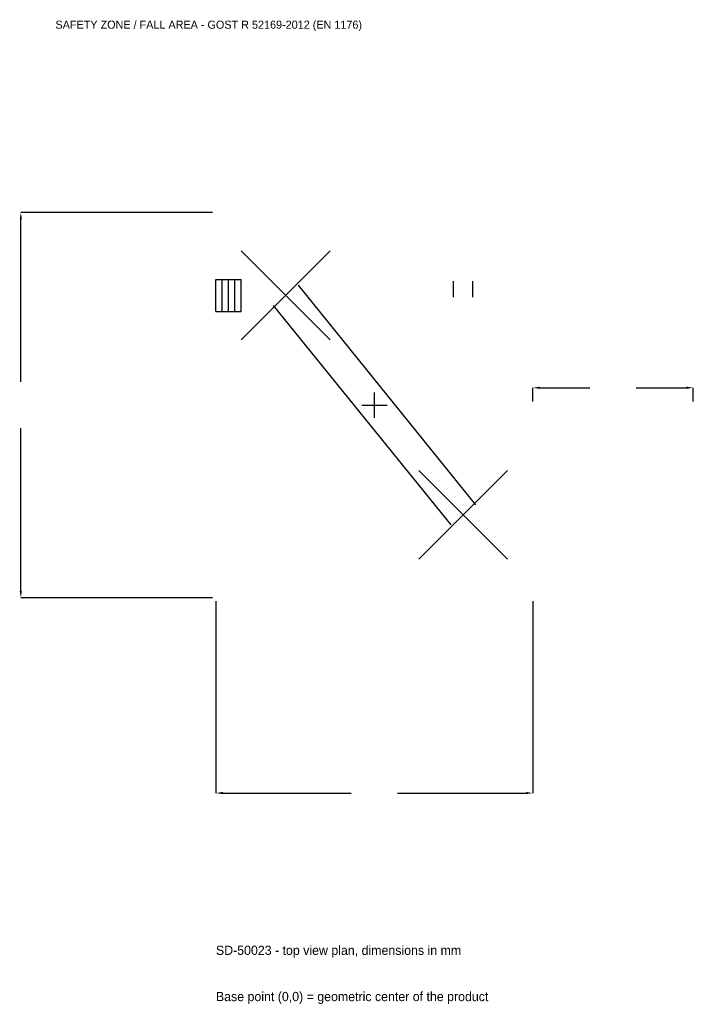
# Model space of a CAD drawing. Extents: x -8842 to 7950, y -14927 to 9601.
import ezdxf

# ---------------------------------------------------------------- set-up
doc = ezdxf.new("R2010")
doc.units = 0
for name, color, linetype in [('GP_MAF_zona_bezopasnosti', 1, 'Continuous'), ('ZSK_DANNYE', 3, 'Continuous'), ('ZSK_KONTUR', 7, 'Continuous'), ('ZSK_RAZMERY', 8, 'Continuous')]:
    doc.layers.add(name, color=color, linetype=linetype)
doc.dimstyles.new('ORION', dxfattribs={"dimtxt": 288, "dimasz": 172.8, "dimexe": 1.25, "dimexo": 86.4, "dimtad": 1, "dimcen": 2.5, "dimazin": 3, "dimtfac": 1, "dimtmove": 0, "dimatfit": 3})

# ---------------------------------------------------------------- blocks, each defined once
blk = doc.blocks.new('_CLOSEDFILLED')
at = {"color": 0, "linetype": 'BYBLOCK'}
blk.add_solid([(-1, 0.16), (0, 0), (-1, -0.16)], dxfattribs=at)
blk = doc.blocks.new('*D1')
for p, q in [((-3950, -4886.4), (-3950, -9664)), ((3950, -4886.4), (3950, -9664)), ((-3777.2, -9664), (-576, -9664)), ((576, -9664), (3777.2, -9664))]:
    blk.add_line(p, q)
at = {"layer": 'Defpoints'}
for p in [(-3950, -4800), (3950, -4800), (-3950, -9664)]:
    blk.add_point(p, dxfattribs=at)
at = {"layer": 'ZSK_RAZMERY', "xscale": 172.79999999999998, "yscale": 172.79999999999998, "rotation": 180}
blk.add_blockref('_CLOSEDFILLED', (-3950, -9664), dxfattribs=at)
at = {"layer": 'ZSK_RAZMERY', "xscale": 172.79999999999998, "yscale": 172.79999999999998}
blk.add_blockref('_CLOSEDFILLED', (3950, -9664), dxfattribs=at)
blk = doc.blocks.new('*D2')
for p, q in [((-4036.4, 4800), (-8814, 4800)), ((-8814, 576), (-8814, 4627.2)), ((-8814, -4627.2), (-8814, -576)), ((-4036.4, -4800), (-8814, -4800))]:
    blk.add_line(p, q)
at = {"layer": 'Defpoints'}
for p in [(-3950, 4800), (-8814, -4800), (-3950, -4800)]:
    blk.add_point(p, dxfattribs=at)
at = {"layer": 'ZSK_RAZMERY', "xscale": 172.79999999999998, "yscale": 172.79999999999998}
for p, rotation in [((-8814, 4800), 90), ((-8814, -4800), 270)]:
    blk.add_blockref('_CLOSEDFILLED', p, dxfattribs=dict(at, rotation=rotation))
blk = doc.blocks.new('*D3')
for p, q in [((3950, 86.4), (3950, 432)), ((4122.8, 432), (5374, 432)), ((6526, 432), (7777.2, 432)), ((7950, 86.4), (7950, 432))]:
    blk.add_line(p, q)
at = {"layer": 'Defpoints'}
for p in [(3950, 432), (3950, 0), (7950, 0)]:
    blk.add_point(p, dxfattribs=at)
at = {"layer": 'ZSK_RAZMERY', "xscale": 172.79999999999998, "yscale": 172.79999999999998, "rotation": 180}
blk.add_blockref('_CLOSEDFILLED', (3950, 432), dxfattribs=at)
at = {"layer": 'ZSK_RAZMERY', "xscale": 172.79999999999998, "yscale": 172.79999999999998}
blk.add_blockref('_CLOSEDFILLED', (7950, 432), dxfattribs=at)
blk = doc.blocks.new('B1')
at = {"layer": 'ZSK_KONTUR'}
for p, q in [((-3318, 1628), (-1106, 3840)), ((-3318, 3840), (-1106, 1628)), ((-3950, 3132.16), (-3318, 3132.16)), ((-3950, 2335.84), (-3950, 3132.16)), ((-3792, 2335.84), (-3792, 3132.16)), ((-3634, 2335.84), (-3634, 3132.16)), ((-3476, 2335.84), (-3476, 3132.16)), ((-3318, 2335.84), (-3318, 3132.16)), ((-1902.464, 2984.437), (2521.536, -2483.563)), ((1973.104, 2692), (1973.104, 3090.16)), ((2450.896, 2692), (2450.896, 3090.16)), ((-2521.536, 2483.563), (1902.464, -2984.437)), ((-3950, 2335.84), (-3318, 2335.84)), ((1106, -3840), (3318, -1628)), ((1106, -1628), (3318, -3840))]:
    blk.add_line(p, q, dxfattribs=at)
at = {"layer": 'ZSK_RAZMERY'}
for p, q in [((0, -316), (0, 316)), ((-316, 0), (316, 0))]:
    blk.add_line(p, q, dxfattribs=at)
at = {"layer": 'GP_MAF_zona_bezopasnosti', "color": 1}
blk.add_text('SAFETY ZONE / FALL AREA - GOST R 52169-2012 (EN 1176)', height=201.6, dxfattribs=at).set_placement((-7950, 9376))
at = {"layer": 'ZSK_RAZMERY'}
dim = blk.add_linear_dim(base=(-8814, -4800), p1=(-3950, -4800), p2=(-3950, 4800), angle=90, dimstyle='ORION', dxfattribs=at)
dim.commit()
dim.dimension.update_dxf_attribs({"geometry": '*D2', "text_midpoint": (-8814, 0)})
for base, p1, p2, picture, middle in [((3950, 432), (3950, 0), (7950, 0), '*D3', (5950, 432)), ((-3950, -9664), (-3950, -4800), (3950, -4800), '*D1', (0, -9664))]:
    dim = blk.add_linear_dim(base=base, p1=p1, p2=p2, dimstyle='ORION', dxfattribs=at)
    dim.commit()
    dim.dimension.update_dxf_attribs({"geometry": picture, "text_midpoint": middle})

msp = doc.modelspace()

# ---------------------------------------------------------------- block references
msp.add_blockref('B1', (0, 0))

# ---------------------------------------------------------------- texts
at = {"layer": 'ZSK_DANNYE', "color": 3}
msp.add_text('SD-50023 - top view plan, dimensions in mm', height=230.4, dxfattribs=at).set_placement((-3950, -13696))
at = {"layer": 'ZSK_DANNYE', "color": 7}
msp.add_text('Base point (0,0) = geometric center of the product', height=230.4, dxfattribs=at).set_placement((-3950, -14848))

doc.saveas('drawing.dxf')
